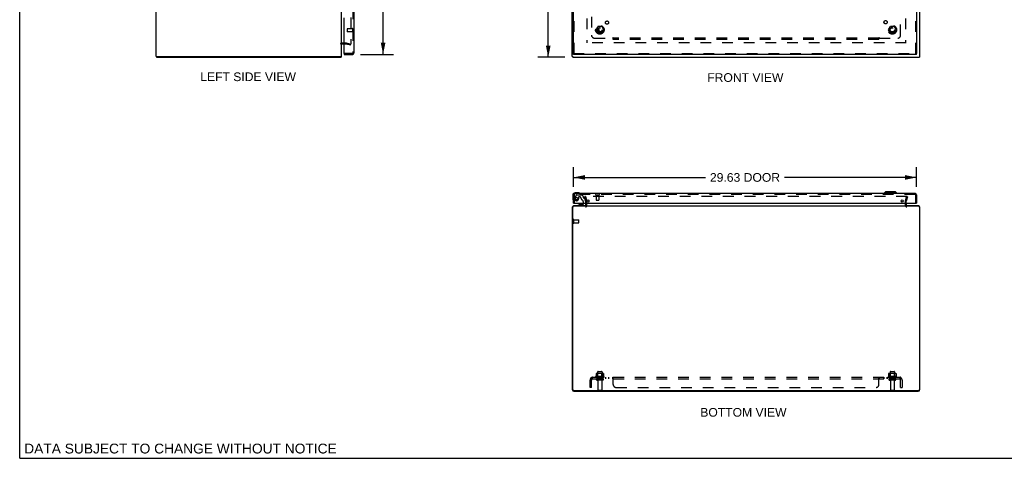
# Model space of a CAD drawing. Header units: inches. Extents: x 0 to 170, y 0 to 110.
# Tile 1 of 4: x 0 to 85, y 0 to 38. Entities that reach past the tile are written whole.
import ezdxf

# ---------------------------------------------------------------- set-up
doc = ezdxf.new("R2010")
doc.units = ezdxf.units.IN
doc.header["$LTSCALE"] = 9.35
doc.header["$MEASUREMENT"] = 0
doc.linetypes.add('HIDDEN', pattern=[0.2, 0.1, -0.1])
doc.layers.get('0').update_dxf_attribs({"linetype": 'CONTINUOUS'})
for name, color, linetype in [('DEFAULT_2', 8, 'HIDDEN'), ('DIMENSIONS', 7, 'CONTINUOUS'), ('DOOR_ASSEMBLY', 7, 'CONTINUOUS'), ('SUBPANEL', 7, 'CONTINUOUS')]:
    doc.layers.add(name, color=color, linetype=linetype)
doc.styles.get("Standard").update_dxf_attribs({"font": 'arial.ttf'})
doc.dimstyles.new('DIMSTYLE_1', dxfattribs={"dimtxt": 0.75, "dimasz": 1, "dimexe": 0.09, "dimexo": 0.07, "dimgap": 0.0375, "dimtad": 0, "dimtih": 1, "dimtoh": 1, "dimzin": 4, "dimdsep": 46, "dimtxsty": 'Standard', "dimblk": '_FILLED', "dimblk1": '_FILLED', "dimblk2": '_FILLED', "dimcen": 0.09, "dimadec": 3, "dimazin": 1, "dimtfac": 1, "dimtdec": 3, "dimtofl": 0, "dimtmove": 0, "dimatfit": 3, "dimldrblk": '_FILLED', "dimfxl": 0, "dimtolj": 1, "dimtzin": 4, "dimarcsym": 0})

# ---------------------------------------------------------------- blocks, each defined once
blk = doc.blocks.new('_FILLED')
at = {"color": 0, "linetype": 'ByBlock'}
blk.add_solid([(0, 0), (-1, 0.2), (-1, -0.2)], dxfattribs=at)
blk = doc.blocks.new('*D2')
at = {"layer": 'DIMENSIONS', "color": 2, "linetype": 'Continuous'}
for p, q in [((47.071, 76.644), (44.727, 76.644)), ((45.627, 76.644), (45.627, 56.394)), ((45.627, 34.644), (45.627, 54.894)), ((47.071, 34.644), (44.727, 34.644))]:
    blk.add_line(p, q, dxfattribs=at)
for p, rotation in [((45.627, 76.644), 90), ((45.627, 34.644), 270)]:
    blk.add_blockref('_FILLED', p, dxfattribs=dict(at, rotation=rotation))
at = {"layer": 'DIMENSIONS', "color": 2, "linetype": 'Continuous', "insert": (45.627, 56.019), "char_height": 0.75, "width": 2.62082, "attachment_point": 2, "line_spacing_factor": 0.9}
blk.add_mtext('42.00', dxfattribs=at)
blk = doc.blocks.new('*D4')
at = {"layer": 'DIMENSIONS', "color": 2, "linetype": 'Continuous'}
for p, q in [((29.422, 76.394), (32.272, 76.394)), ((31.372, 76.394), (31.372, 56.934)), ((31.372, 34.894), (31.372, 54.309)), ((29.422, 34.894), (32.272, 34.894))]:
    blk.add_line(p, q, dxfattribs=at)
for p, rotation in [((31.372, 76.394), 90), ((31.372, 34.894), 270)]:
    blk.add_blockref('_FILLED', p, dxfattribs=dict(at, rotation=rotation))
at = {"layer": 'DIMENSIONS', "color": 2, "linetype": 'Continuous', "insert": (31.372, 56.559), "char_height": 0.75, "width": 3.13941, "attachment_point": 2, "line_spacing_factor": 0.9}
blk.add_mtext('41.50\\PDOOR', dxfattribs=at)
blk = doc.blocks.new('*D5')
at = {"layer": 'DIMENSIONS', "color": 2, "linetype": 'Continuous'}
for p, q in [((47.803, 23.45), (47.803, 25.165)), ((77.428, 23.45), (77.428, 25.165)), ((47.803, 24.265), (59.215, 24.265)), ((77.428, 24.265), (66.016, 24.265))]:
    blk.add_line(p, q, dxfattribs=at)
at = {"layer": 'DIMENSIONS', "color": 2, "linetype": 'Continuous', "rotation": 180}
blk.add_blockref('_FILLED', (47.803, 24.265), dxfattribs=at)
at = {"layer": 'DIMENSIONS', "color": 2, "linetype": 'Continuous'}
blk.add_blockref('_FILLED', (77.428, 24.265), dxfattribs=at)
at = {"layer": 'DIMENSIONS', "color": 2, "linetype": 'Continuous', "insert": (62.615, 24.64), "char_height": 0.75, "width": 6.05019, "attachment_point": 2, "line_spacing_factor": 0.9}
blk.add_mtext('29.63 DOOR', dxfattribs=at)

msp = doc.modelspace()

# ---------------------------------------------------------------- linework, layer by layer
at = {"color": 7, "linetype": 'Continuous'}
for p, q in [((0, 0), (0, 110)), ((11.773, 34.719), (11.873, 34.719)), ((11.824, 34.719), (11.824, 34.644)), ((27.658, 34.719), (27.771, 34.719)), ((27.748, 34.719), (27.748, 34.644)), ((47.708, 34.719), (47.741, 34.719)), ((47.741, 34.719), (47.741, 34.644)), ((77.708, 34.719), (77.675, 34.719)), ((77.675, 34.719), (77.675, 34.644)), ((0, 0), (170, 0))]:
    msp.add_line(p, q, dxfattribs=at)
at = {"color": 3, "linetype": 'Continuous'}
for p, q in [((11.771, 34.719), (11.771, 76.569)), ((27.771, 34.719), (27.771, 76.569)), ((47.708, 34.719), (47.708, 76.569)), ((77.708, 34.719), (77.708, 76.569)), ((27.813, 35.819), (28.014, 35.819)), ((11.771, 34.719), (11.773, 34.719)), ((11.824, 34.644), (27.748, 34.644)), ((11.881, 34.719), (27.658, 34.719)), ((47.741, 34.644), (77.675, 34.644)), ((47.708, 21.682), (47.708, 5.935)), ((47.741, 5.932), (47.741, 21.696)), ((48.883, 21.776), (47.821, 21.776)), ((48.87, 21.799), (47.825, 21.799)), ((48.883, 21.841), (48.883, 22.042)), ((48.883, 21.799), (76.533, 21.799)), ((76.533, 22.042), (76.533, 21.841)), ((77.595, 21.776), (76.533, 21.776)), ((77.591, 21.799), (76.546, 21.799)), ((77.675, 21.696), (77.675, 5.932)), ((77.708, 5.935), (77.708, 21.682)), ((47.821, 5.852), (77.595, 5.852)), ((47.844, 5.799), (77.572, 5.799))]:
    msp.add_line(p, q, dxfattribs=at)
for centre, radius, start, end in [((27.813, 35.777), 0.042, 90, 180), ((47.825, 21.682), 0.117, 90, 180), ((47.821, 21.696), 0.08, 90, 180), ((48.841, 21.841), 0.042, 270, 360), ((76.575, 21.841), 0.042, 180, 270), ((77.591, 21.682), 0.117, 0, 90), ((77.595, 21.696), 0.08, 0, 90), ((47.844, 5.935), 0.136, 180, 270), ((47.821, 5.932), 0.08, 180, 270), ((77.572, 5.935), 0.136, 270, 360), ((77.595, 5.932), 0.08, 270, 360)]:
    msp.add_arc(centre, radius, start, end, dxfattribs=at)
at = {"layer": 'DEFAULT_2', "color": 8, "linetype": 'HIDDEN'}
for p, q in [((28.583, 75.471), (28.583, 35.817)), ((48.958, 75.394), (48.958, 35.894)), ((76.458, 75.394), (76.458, 35.894)), ((49.765, 37.024), (49.92, 37.291)), ((49.92, 36.746), (49.765, 37.014)), ((50.237, 37.296), (49.929, 37.296)), ((50.237, 36.741), (49.929, 36.741)), ((50.246, 37.291), (50.401, 37.024)), ((50.401, 37.014), (50.246, 36.746)), ((75.015, 37.024), (75.17, 37.291)), ((75.17, 36.746), (75.015, 37.014)), ((75.487, 37.296), (75.179, 37.296)), ((75.487, 36.741), (75.179, 36.741)), ((75.496, 37.291), (75.651, 37.024)), ((75.651, 37.014), (75.496, 36.746)), ((27.813, 35.894), (28.171, 35.894)), ((28.014, 35.819), (28.171, 35.819)), ((28.178, 35.818), (28.564, 35.715)), ((28.197, 35.89), (28.583, 35.787)), ((28.564, 35.715), (28.583, 35.787)), ((76.533, 35.894), (48.883, 35.894)), ((48.851, 22.612), (48.779, 22.593)), ((48.882, 22.206), (48.779, 22.593)), ((76.61, 22.612), (48.806, 22.612)), ((48.851, 22.612), (48.955, 22.226)), ((48.883, 22.042), (48.883, 22.2)), ((48.958, 21.841), (48.958, 22.2)), ((76.458, 21.841), (76.458, 22.2)), ((76.461, 22.226), (76.565, 22.612)), ((76.533, 22.042), (76.533, 22.2)), ((76.637, 22.593), (76.534, 22.206)), ((76.565, 22.612), (76.637, 22.593)), ((47.783, 20.332), (47.783, 20.616)), ((47.826, 20.332), (47.826, 20.616)), ((47.826, 20.598), (48.273, 20.598)), ((48.283, 20.36), (48.283, 20.588)), ((47.826, 20.35), (48.273, 20.35)), ((50.439, 7.069), (49.727, 7.069)), ((49.749, 6.999), (50.417, 6.999)), ((49.764, 7.314), (49.764, 7.096)), ((50.34, 6.874), (49.825, 6.874)), ((50.339, 7.335), (49.827, 7.335)), ((49.899, 7.315), (49.879, 7.335)), ((49.899, 7.019), (49.879, 6.999)), ((49.895, 7.469), (49.895, 6.874)), ((49.899, 7.019), (49.899, 7.315)), ((50.266, 7.315), (49.899, 7.315)), ((50.266, 7.019), (49.899, 7.019)), ((49.925, 7.499), (50.24, 7.499)), ((50.266, 7.315), (50.286, 7.335)), ((50.266, 7.019), (50.266, 7.315)), ((50.266, 7.019), (50.286, 6.999)), ((50.27, 7.469), (50.27, 6.874)), ((50.402, 7.314), (50.402, 7.096)), ((75.689, 7.069), (74.977, 7.069)), ((74.999, 6.999), (75.667, 6.999)), ((75.014, 7.314), (75.014, 7.096)), ((75.59, 6.874), (75.075, 6.874)), ((75.589, 7.335), (75.077, 7.335)), ((75.149, 7.315), (75.129, 7.335)), ((75.149, 7.019), (75.129, 6.999)), ((75.145, 7.469), (75.145, 6.874)), ((75.516, 7.315), (75.149, 7.315)), ((75.149, 7.019), (75.149, 7.315)), ((75.516, 7.019), (75.149, 7.019)), ((75.175, 7.499), (75.49, 7.499)), ((75.516, 7.315), (75.536, 7.335)), ((75.516, 7.019), (75.516, 7.315)), ((75.516, 7.019), (75.536, 6.999)), ((75.52, 7.469), (75.52, 6.874)), ((75.652, 7.314), (75.652, 7.096)), ((50.34, 6.764), (49.825, 6.764)), ((49.918, 6.702), (49.918, 5.904)), ((50.248, 6.702), (50.248, 5.904)), ((75.59, 6.764), (75.075, 6.764)), ((75.168, 6.702), (75.168, 5.904)), ((75.498, 6.702), (75.498, 5.904)), ((49.948, 5.874), (50.218, 5.874)), ((75.198, 5.874), (75.468, 5.874))]:
    msp.add_line(p, q, dxfattribs=at)
for points in [[(28.564, 35.797), (28.563, 35.797), (28.561, 35.797), (28.559, 35.797)], [(28.583, 35.817), (28.583, 35.815), (28.583, 35.813), (28.582, 35.811), (28.582, 35.809), (28.581, 35.807), (28.58, 35.805), (28.579, 35.804), (28.577, 35.802), (28.576, 35.801), (28.574, 35.8), (28.573, 35.799), (28.571, 35.798), (28.569, 35.797), (28.567, 35.797), (28.565, 35.797), (28.564, 35.797)], [(48.806, 22.612), (48.804, 22.612), (48.802, 22.612), (48.8, 22.611), (48.799, 22.611), (48.797, 22.61), (48.795, 22.609), (48.794, 22.608), (48.792, 22.607), (48.791, 22.606), (48.79, 22.604), (48.789, 22.603), (48.788, 22.602), (48.787, 22.6), (48.787, 22.598), (48.786, 22.597), (48.786, 22.595), (48.786, 22.593), (48.786, 22.593)], [(48.786, 22.593), (48.786, 22.591), (48.786, 22.59), (48.786, 22.588)], [(76.628, 22.602), (76.627, 22.603), (76.626, 22.604), (76.625, 22.606), (76.624, 22.607), (76.622, 22.608), (76.621, 22.609), (76.619, 22.61), (76.617, 22.611), (76.616, 22.611), (76.614, 22.612), (76.612, 22.612), (76.61, 22.612)], [(76.628, 22.602), (76.629, 22.6), (76.629, 22.598), (76.63, 22.597), (76.63, 22.595), (76.63, 22.593), (76.63, 22.593)], [(76.63, 22.593), (76.63, 22.591), (76.63, 22.59), (76.63, 22.588)], [(49.764, 7.096), (49.764, 7.095), (49.764, 7.093), (49.763, 7.092), (49.763, 7.092), (49.763, 7.091), (49.762, 7.09), (49.762, 7.09), (49.762, 7.089), (49.761, 7.089), (49.761, 7.089), (49.761, 7.088), (49.76, 7.088), (49.76, 7.088), (49.76, 7.088), (49.76, 7.087), (49.759, 7.087), (49.759, 7.087), (49.759, 7.087)], [(49.77, 7.323), (49.769, 7.322), (49.767, 7.321), (49.766, 7.32), (49.765, 7.319), (49.765, 7.317), (49.764, 7.315), (49.764, 7.314)], [(50.396, 7.323), (50.397, 7.322), (50.399, 7.321), (50.4, 7.32), (50.401, 7.319), (50.401, 7.317), (50.402, 7.315), (50.402, 7.314)], [(50.407, 7.087), (50.407, 7.087), (50.407, 7.087), (50.406, 7.087), (50.406, 7.088), (50.406, 7.088), (50.406, 7.088), (50.405, 7.088), (50.405, 7.089), (50.405, 7.089), (50.404, 7.089), (50.404, 7.09), (50.404, 7.09), (50.403, 7.091), (50.403, 7.092), (50.402, 7.092), (50.402, 7.093), (50.402, 7.095), (50.402, 7.096)], [(75.014, 7.096), (75.014, 7.095), (75.014, 7.093), (75.013, 7.092), (75.013, 7.092), (75.013, 7.091), (75.012, 7.09), (75.012, 7.09), (75.012, 7.089), (75.011, 7.089), (75.011, 7.089), (75.011, 7.088), (75.01, 7.088), (75.01, 7.088), (75.01, 7.088), (75.01, 7.087), (75.009, 7.087), (75.009, 7.087), (75.009, 7.087)], [(75.02, 7.323), (75.019, 7.322), (75.017, 7.321), (75.016, 7.32), (75.015, 7.319), (75.015, 7.317), (75.014, 7.315), (75.014, 7.314)], [(75.646, 7.323), (75.647, 7.322), (75.649, 7.321), (75.65, 7.32), (75.651, 7.319), (75.651, 7.317), (75.652, 7.315), (75.652, 7.314)], [(75.657, 7.087), (75.657, 7.087), (75.657, 7.087), (75.656, 7.087), (75.656, 7.088), (75.656, 7.088), (75.656, 7.088), (75.655, 7.088), (75.655, 7.089), (75.655, 7.089), (75.654, 7.089), (75.654, 7.09), (75.654, 7.09), (75.653, 7.091), (75.653, 7.092), (75.652, 7.092), (75.652, 7.093), (75.652, 7.095), (75.652, 7.096)]]:
    msp.add_lwpolyline(points, dxfattribs=at)
for centre, radius in [((50.083, 37.019), 0.372), ((50.083, 37.019), 0.356), ((50.083, 37.019), 0.204), ((50.083, 37.019), 0.183), ((75.333, 37.019), 0.372), ((75.333, 37.019), 0.356), ((75.333, 37.019), 0.204), ((75.333, 37.019), 0.183)]:
    msp.add_circle(centre, radius, dxfattribs=at)
for centre, radius, start, end in [((49.774, 37.019), 0.01, 150.01171, 209.98732), ((49.929, 37.286), 0.01, 90.01128, 149.98796), ((49.929, 36.751), 0.01, 210.01085, 269.98765), ((50.237, 37.286), 0.01, 30.01085, 89.98765), ((50.237, 36.751), 0.01, 270.01128, 329.98796), ((50.392, 37.019), 0.01, 330.01171, 29.98732), ((75.024, 37.019), 0.01, 150.01171, 209.98732), ((75.179, 37.286), 0.01, 90.01128, 149.98796), ((75.179, 36.751), 0.01, 210.01085, 269.98765), ((75.487, 37.286), 0.01, 30.01085, 89.98765), ((75.487, 36.751), 0.01, 270.01128, 329.98796), ((75.642, 37.019), 0.01, 330.01171, 29.98732), ((27.813, 35.777), 0.117, 90, 180), ((28.171, 35.794), 0.1, 75, 90), ((28.171, 35.794), 0.025, 75, 90), ((48.858, 22.2), 0.025, 0, 15), ((48.858, 22.2), 0.1, 0, 15), ((76.558, 22.2), 0.1, 165, 180), ((76.558, 22.2), 0.025, 165, 180), ((48.841, 21.841), 0.117, 270, 360), ((76.575, 21.841), 0.117, 180, 270), ((47.804, 20.616), 0.0215, 360, 180), ((48.273, 20.588), 0.01, 360, 90), ((47.804, 20.332), 0.0215, 180, 0), ((48.273, 20.36), 0.01, 270, 0), ((49.749, 7.038), 0.0384, 124.44966, 270), ((50.083, 6.469), 0.698, 117.6814, 120.66313), ((49.827, 7.194), 0.141, 90, 113.95), ((49.825, 6.819), 0.055, 90, 270), ((49.925, 7.469), 0.03, 90, 180), ((50.24, 7.469), 0.03, 0, 90), ((50.339, 7.194), 0.141, 66.05, 90), ((50.34, 6.819), 0.055, 270, 90), ((50.083, 6.469), 0.698, 59.33687, 62.3186), ((50.417, 7.038), 0.0384, 270, 55.55034), ((74.999, 7.038), 0.0384, 124.44966, 270), ((75.333, 6.469), 0.698, 117.6814, 120.66313), ((75.077, 7.194), 0.141, 90, 113.95), ((75.075, 6.819), 0.055, 90, 270), ((75.175, 7.469), 0.03, 90, 180), ((75.49, 7.469), 0.03, 0, 90), ((75.589, 7.194), 0.141, 66.05, 90), ((75.59, 6.819), 0.055, 270, 90), ((75.333, 6.469), 0.698, 59.33687, 62.3186), ((75.667, 7.038), 0.0384, 270, 55.55034), ((49.855, 6.702), 0.0625, 0, 90), ((50.31, 6.702), 0.0625, 90, 180), ((75.105, 6.702), 0.0625, 0, 90), ((75.56, 6.702), 0.0625, 90, 180), ((49.948, 5.904), 0.03, 180, 270), ((50.218, 5.904), 0.03, 270, 360), ((75.198, 5.904), 0.03, 180, 270), ((75.468, 5.904), 0.03, 270, 360)]:
    msp.add_arc(centre, radius, start, end, dxfattribs=at)
at = {"layer": 'DOOR_ASSEMBLY', "color": 8, "linetype": 'HIDDEN'}
for p, q in [((28.764, 76.277), (28.764, 35.011)), ((77.353, 34.969), (77.353, 76.319)), ((47.878, 34.969), (47.878, 39.049)), ((28.264, 37.083), (28.264, 36.855)), ((28.721, 37.093), (28.274, 37.093)), ((28.721, 36.845), (28.274, 36.845)), ((28.721, 37.111), (28.721, 36.827)), ((28.722, 34.969), (28.029, 34.969)), ((47.803, 34.969), (77.428, 34.969)), ((47.878, 22.75), (47.878, 22.042)), ((77.311, 22.792), (47.92, 22.792)), ((48.064, 22.748), (47.929, 22.515)), ((48.09, 22.763), (48.502, 22.763)), ((48.25, 22.562), (48.25, 22.429)), ((48.36, 22.578), (48.266, 22.578)), ((48.638, 22.639), (48.523, 22.754)), ((48.644, 22.625), (48.644, 22.547)), ((48.661, 22.042), (48.661, 22.152)), ((48.703, 22.488), (48.747, 22.488)), ((48.846, 22.209), (48.777, 22.465)), ((48.846, 22.209), (48.846, 22.042)), ((49.736, 22.749), (50.02, 22.749)), ((49.754, 22.749), (49.754, 22.302)), ((49.764, 22.292), (49.992, 22.292)), ((50.002, 22.749), (50.002, 22.302)), ((77.353, 22.042), (77.353, 22.75)), ((48.767, 21.799), (48.177, 21.799))]:
    msp.add_line(p, q, dxfattribs=at)
at = {"layer": 'DOOR_ASSEMBLY', "color": 3, "linetype": 'Continuous'}
for p, q in [((77.428, 76.319), (77.428, 34.969)), ((28.839, 38.894), (28.839, 35.011)), ((47.803, 34.969), (47.803, 38.894)), ((28.014, 34.984), (28.014, 38.052)), ((28.014, 34.894), (28.722, 34.894)), ((77.428, 34.894), (47.803, 34.894)), ((47.803, 22.042), (47.803, 22.75)), ((77.311, 22.867), (47.92, 22.867)), ((77.428, 22.75), (77.428, 22.042)), ((47.818, 22.042), (77.413, 22.042))]:
    msp.add_line(p, q, dxfattribs=at)
at = {"layer": 'DOOR_ASSEMBLY', "color": 7, "linetype": 'Continuous'}
for p, q in [((28.014, 34.969), (28.029, 34.969)), ((28.014, 34.969), (28.014, 34.894)), ((47.803, 34.894), (47.803, 34.969)), ((77.428, 34.894), (77.428, 34.969)), ((74.745, 23.025), (74.627, 22.907)), ((75.611, 23.025), (74.745, 23.025)), ((75.611, 23.025), (75.729, 22.907)), ((47.743, 22.727), (47.743, 22.438)), ((47.743, 22.438), (47.746, 22.4)), ((48.232, 22.927), (47.943, 22.927)), ((48.27, 22.924), (48.232, 22.927)), ((75.729, 22.907), (74.627, 22.907)), ((74.627, 22.907), (74.627, 22.867)), ((75.729, 22.907), (75.729, 22.867)), ((47.818, 22.042), (47.803, 22.042)), ((48.353, 21.937), (48.177, 21.838)), ((48.177, 21.799), (48.177, 21.838)), ((48.353, 21.937), (48.63, 21.937)), ((48.511, 21.954), (48.441, 21.954)), ((48.581, 21.954), (48.511, 21.954)), ((48.661, 21.968), (48.661, 22.042)), ((48.846, 22.042), (48.846, 21.878)), ((77.413, 22.042), (77.428, 22.042))]:
    msp.add_line(p, q, dxfattribs=at)
at = {"layer": 'DOOR_ASSEMBLY', "color": 8, "linetype": 'HIDDEN'}
for centre, radius in [((49.878, 36.969), 0.164), ((49.878, 36.969), 0.124), ((48.078, 22.429), 0.103)]:
    msp.add_circle(centre, radius, dxfattribs=at)
at = {"layer": 'DOOR_ASSEMBLY', "color": 3, "linetype": 'Continuous'}
for centre in [(49.053, 22.23), (76.178, 22.23)]:
    msp.add_circle(centre, 0.094, dxfattribs=at)
at = {"layer": 'DOOR_ASSEMBLY', "color": 8, "linetype": 'HIDDEN'}
for centre, radius, start, end in [((28.274, 37.083), 0.01, 90, 180), ((28.274, 36.855), 0.01, 180, 270), ((28.742, 37.111), 0.0215, 0, 180), ((28.742, 36.827), 0.0215, 180, 360), ((28.722, 35.011), 0.042, 270, 360), ((47.92, 22.75), 0.042, 90, 180), ((48.078, 22.429), 0.172, 150, 360), ((48.09, 22.733), 0.03, 90, 150), ((48.266, 22.562), 0.016, 90, 180), ((48.36, 22.488), 0.09, 0, 90), ((48.635, 22.488), 0.185, 180, 244.2582), ((48.502, 22.733), 0.03, 45, 90), ((48.473, 22.152), 0.188, 0, 64.2582), ((48.624, 22.625), 0.02, 0, 45), ((48.703, 22.547), 0.059, 180, 270), ((48.747, 22.457), 0.031, 15, 90), ((49.736, 22.771), 0.0215, 90, 270), ((49.764, 22.302), 0.01, 180, 270), ((49.992, 22.302), 0.01, 270, 360), ((50.02, 22.771), 0.0215, 270, 90), ((77.311, 22.75), 0.042, 0, 90)]:
    msp.add_arc(centre, radius, start, end, dxfattribs=at)
at = {"layer": 'DOOR_ASSEMBLY', "color": 3, "linetype": 'Continuous'}
for centre, radius, start, end in [((28.029, 34.984), 0.015, 180, 270), ((28.722, 35.011), 0.117, 270, 360), ((47.92, 22.75), 0.117, 90, 180), ((77.311, 22.75), 0.117, 0, 90)]:
    msp.add_arc(centre, radius, start, end, dxfattribs=at)
at = {"layer": 'DOOR_ASSEMBLY', "color": 7, "linetype": 'Continuous'}
for centre, radius, start, end in [((47.943, 22.727), 0.2, 90, 180), ((47.993, 22.438), 0.25, 180, 210.88989), ((47.791, 22.317), 0.015, 210.88989, 263.62041), ((47.788, 22.317), 0.015, 276.37959, 360), ((48.232, 22.677), 0.25, 59.11011, 90), ((48.353, 22.882), 0.015, 270, 353.62041), ((48.353, 22.879), 0.015, 6.37959, 59.11011), ((48.441, 21.864), 0.09, 90, 125.18775), ((48.581, 21.864), 0.09, 55.07677, 90), ((48.63, 21.968), 0.031, 270, 360), ((48.767, 21.878), 0.079, 270, 360)]:
    msp.add_arc(centre, radius, start, end, dxfattribs=at)
at = {"layer": 'SUBPANEL', "color": 8, "linetype": 'HIDDEN'}
for p, q in [((49.364, 38.14), (49.364, 36.55)), ((76.052, 36.55), (76.052, 38.14)), ((49.614, 36.3), (51.204, 36.3)), ((51.239, 36.262), (51.239, 36.341)), ((74.177, 36.3), (51.239, 36.3)), ((51.239, 36.175), (51.239, 36.262)), ((74.177, 36.175), (51.239, 36.175)), ((74.177, 36.262), (74.177, 36.341)), ((74.177, 36.175), (74.177, 36.262)), ((74.194, 36.281), (74.198, 36.286)), ((74.198, 36.286), (74.201, 36.289)), ((74.199, 36.32), (74.203, 36.313)), ((74.212, 36.3), (75.802, 36.3)), ((49.326, 6.945), (49.405, 6.849)), ((49.364, 6.874), (49.364, 6.999)), ((49.364, 6.999), (76.052, 6.999)), ((49.364, 6.874), (76.052, 6.874)), ((49.374, 6.897), (49.374, 6.898)), ((49.375, 6.895), (49.374, 6.897)), ((49.376, 6.893), (49.375, 6.895)), ((49.376, 6.892), (49.376, 6.893)), ((49.377, 6.89), (49.376, 6.892)), ((49.378, 6.889), (49.377, 6.89)), ((49.378, 6.887), (49.378, 6.889)), ((49.379, 6.886), (49.378, 6.887)), ((49.38, 6.884), (49.379, 6.886)), ((49.38, 6.883), (49.38, 6.884)), ((49.381, 6.882), (49.38, 6.883)), ((49.382, 6.88), (49.381, 6.882)), ((49.833, 6.999), (49.833, 6.874)), ((50.333, 6.999), (50.333, 6.874)), ((50.561, 6.999), (50.561, 6.874)), ((50.842, 6.999), (50.842, 6.874)), ((51.204, 6.874), (51.204, 6.999)), ((51.229, 6.964), (51.225, 6.974)), ((51.232, 6.849), (51.23, 6.849)), ((51.239, 6.374), (51.239, 6.945)), ((74.177, 6.374), (74.177, 6.945)), ((74.183, 6.848), (74.184, 6.849)), ((74.198, 6.861), (74.199, 6.863)), ((74.211, 6.874), (74.212, 6.874)), ((74.212, 6.874), (74.212, 6.999)), ((74.574, 6.999), (74.574, 6.874)), ((74.613, 6.999), (74.613, 6.874)), ((74.855, 6.999), (74.855, 6.874)), ((74.894, 6.999), (74.894, 6.874)), ((75.083, 6.999), (75.083, 6.874)), ((75.583, 6.999), (75.583, 6.874)), ((76.09, 6.945), (76.011, 6.849)), ((76.031, 6.874), (76.032, 6.874)), ((76.037, 6.887), (76.037, 6.885)), ((76.044, 6.903), (76.043, 6.901)), ((76.045, 6.906), (76.044, 6.904)), ((76.044, 6.904), (76.044, 6.903)), ((76.046, 6.909), (76.045, 6.907)), ((76.045, 6.907), (76.045, 6.906)), ((76.047, 6.912), (76.046, 6.91)), ((76.046, 6.91), (76.046, 6.909)), ((76.048, 6.914), (76.047, 6.913)), ((76.047, 6.913), (76.047, 6.912)), ((76.049, 6.918), (76.048, 6.917)), ((76.048, 6.917), (76.048, 6.916)), ((76.048, 6.916), (76.048, 6.914)), ((76.05, 6.922), (76.049, 6.921)), ((76.049, 6.921), (76.049, 6.92)), ((76.049, 6.92), (76.049, 6.918)), ((76.05, 6.925), (76.05, 6.924)), ((76.05, 6.924), (76.05, 6.922)), ((76.052, 6.874), (76.052, 6.999)), ((49.239, 6.124), (49.239, 6.762)), ((49.364, 6.124), (49.239, 6.124)), ((49.364, 6.124), (49.364, 6.762)), ((51.489, 6.124), (73.927, 6.124)), ((76.052, 6.124), (76.052, 6.762)), ((76.052, 6.124), (76.177, 6.124)), ((76.177, 6.762), (76.177, 6.124))]:
    msp.add_line(p, q, dxfattribs=at)
for points in [[(51.239, 36.341), (51.238, 36.34), (51.236, 36.34), (51.235, 36.339), (51.233, 36.338), (51.232, 36.337), (51.23, 36.336), (51.229, 36.335), (51.227, 36.334), (51.226, 36.332), (51.225, 36.331), (51.223, 36.329), (51.222, 36.328), (51.221, 36.326), (51.22, 36.324), (51.218, 36.322), (51.217, 36.32), (51.216, 36.318), (51.215, 36.316), (51.213, 36.313), (51.212, 36.311), (51.21, 36.309), (51.209, 36.307), (51.208, 36.305), (51.206, 36.303), (51.205, 36.302), (51.204, 36.3)], [(51.219, 36.284), (51.216, 36.287), (51.214, 36.289), (51.213, 36.291), (51.211, 36.293), (51.209, 36.294), (51.208, 36.296), (51.206, 36.297), (51.205, 36.299), (51.204, 36.3)], [(51.239, 36.262), (51.238, 36.263), (51.236, 36.265), (51.235, 36.267), (51.234, 36.269), (51.232, 36.271), (51.231, 36.272), (51.229, 36.274), (51.228, 36.276), (51.226, 36.277), (51.225, 36.279), (51.224, 36.28), (51.222, 36.281), (51.219, 36.284)], [(74.177, 36.341), (74.178, 36.34), (74.18, 36.34), (74.181, 36.339), (74.183, 36.338), (74.184, 36.337), (74.186, 36.336), (74.187, 36.335), (74.189, 36.334), (74.19, 36.332), (74.191, 36.331), (74.193, 36.329), (74.194, 36.328), (74.195, 36.326), (74.196, 36.324), (74.198, 36.322), (74.199, 36.32)], [(74.177, 36.262), (74.178, 36.263), (74.18, 36.265), (74.181, 36.267), (74.182, 36.269), (74.184, 36.271), (74.185, 36.272), (74.187, 36.274), (74.188, 36.276), (74.19, 36.277), (74.191, 36.279), (74.192, 36.28), (74.194, 36.281)], [(74.201, 36.289), (74.203, 36.291), (74.205, 36.293), (74.207, 36.294), (74.208, 36.296), (74.21, 36.297), (74.211, 36.299), (74.212, 36.3)], [(74.203, 36.313), (74.204, 36.311), (74.205, 36.309), (74.207, 36.307), (74.208, 36.305), (74.21, 36.303), (74.211, 36.302), (74.212, 36.3)], [(49.326, 6.945), (49.328, 6.947), (49.33, 6.949), (49.331, 6.952), (49.333, 6.954), (49.335, 6.957), (49.337, 6.96), (49.338, 6.964), (49.34, 6.967), (49.341, 6.97)], [(49.341, 6.97), (49.344, 6.977), (49.346, 6.98), (49.347, 6.983), (49.348, 6.986), (49.35, 6.989), (49.351, 6.991), (49.353, 6.993), (49.355, 6.995), (49.357, 6.997), (49.358, 6.998), (49.36, 6.999), (49.362, 6.999), (49.363, 6.999), (49.364, 6.999)], [(49.374, 6.898), (49.373, 6.9), (49.373, 6.901), (49.372, 6.902), (49.372, 6.903), (49.372, 6.903), (49.372, 6.904), (49.371, 6.905), (49.371, 6.906), (49.371, 6.907), (49.37, 6.908), (49.37, 6.909), (49.37, 6.909), (49.37, 6.91), (49.369, 6.911), (49.369, 6.912), (49.369, 6.913), (49.369, 6.914), (49.368, 6.914), (49.368, 6.915), (49.368, 6.916), (49.368, 6.917), (49.367, 6.918), (49.367, 6.918), (49.367, 6.919), (49.367, 6.92), (49.367, 6.921), (49.366, 6.921), (49.366, 6.922), (49.366, 6.923), (49.366, 6.924), (49.366, 6.924), (49.366, 6.925), (49.366, 6.926), (49.365, 6.926), (49.365, 6.927), (49.365, 6.928), (49.365, 6.929), (49.365, 6.929), (49.365, 6.93), (49.365, 6.931), (49.365, 6.931), (49.364, 6.932), (49.364, 6.932), (49.364, 6.933), (49.364, 6.933), (49.364, 6.934), (49.364, 6.934), (49.364, 6.934)], [(49.364, 6.934), (49.364, 6.934), (49.364, 6.934), (49.364, 6.934), (49.364, 6.934), (49.364, 6.934), (49.364, 6.933), (49.364, 6.933), (49.364, 6.933), (49.364, 6.932), (49.364, 6.932), (49.364, 6.931)], [(49.392, 6.856), (49.388, 6.86), (49.386, 6.861), (49.384, 6.863), (49.382, 6.865), (49.38, 6.867), (49.378, 6.869), (49.375, 6.87), (49.373, 6.871), (49.371, 6.873), (49.369, 6.873), (49.367, 6.874), (49.366, 6.874), (49.364, 6.874)], [(49.387, 6.87), (49.387, 6.87), (49.387, 6.87), (49.387, 6.87), (49.387, 6.871), (49.387, 6.871), (49.387, 6.871), (49.386, 6.872), (49.386, 6.872), (49.386, 6.873), (49.385, 6.873), (49.385, 6.874), (49.385, 6.874), (49.385, 6.875), (49.384, 6.875), (49.384, 6.876), (49.384, 6.876), (49.383, 6.877), (49.383, 6.877), (49.383, 6.878), (49.382, 6.879), (49.382, 6.879), (49.382, 6.88), (49.382, 6.88)], [(49.384, 6.874), (49.385, 6.874), (49.385, 6.873), (49.385, 6.873), (49.386, 6.872), (49.386, 6.872), (49.386, 6.872), (49.386, 6.871), (49.387, 6.871), (49.387, 6.871), (49.387, 6.87), (49.387, 6.87), (49.387, 6.87), (49.387, 6.87)], [(49.405, 6.849), (49.404, 6.848), (49.404, 6.848), (49.403, 6.848), (49.402, 6.848), (49.401, 6.849), (49.4, 6.849), (49.399, 6.85), (49.398, 6.851), (49.396, 6.852), (49.395, 6.853), (49.393, 6.855), (49.392, 6.856)], [(51.222, 6.98), (51.221, 6.983), (51.219, 6.986), (51.218, 6.989), (51.216, 6.991), (51.214, 6.993), (51.213, 6.995), (51.211, 6.997), (51.209, 6.998), (51.208, 6.999), (51.206, 6.999), (51.205, 6.999), (51.204, 6.999)], [(51.206, 6.999), (51.205, 6.999), (51.204, 6.999)], [(51.222, 6.856), (51.221, 6.858), (51.22, 6.86), (51.218, 6.861), (51.217, 6.863), (51.216, 6.865), (51.215, 6.867), (51.213, 6.869), (51.212, 6.87), (51.21, 6.871), (51.209, 6.873), (51.208, 6.873), (51.206, 6.874), (51.205, 6.874), (51.204, 6.874)], [(51.208, 6.873), (51.206, 6.874), (51.205, 6.874), (51.204, 6.874)], [(51.214, 6.993), (51.213, 6.995), (51.211, 6.997)], [(51.225, 6.974), (51.224, 6.977), (51.222, 6.98)], [(51.226, 6.852), (51.225, 6.853), (51.223, 6.855), (51.222, 6.856)], [(51.239, 6.849), (51.238, 6.848), (51.236, 6.848), (51.235, 6.848), (51.233, 6.848), (51.232, 6.849), (51.23, 6.849), (51.229, 6.85), (51.227, 6.851), (51.226, 6.852), (51.225, 6.853)], [(51.239, 6.945), (51.238, 6.947), (51.236, 6.949), (51.235, 6.952), (51.234, 6.954), (51.232, 6.957), (51.231, 6.96), (51.229, 6.964)], [(51.234, 6.954), (51.232, 6.957), (51.231, 6.96)], [(51.239, 6.849), (51.238, 6.848), (51.236, 6.848), (51.235, 6.848), (51.233, 6.848)], [(74.177, 6.945), (74.178, 6.947), (74.18, 6.949), (74.181, 6.952), (74.182, 6.954), (74.184, 6.957), (74.185, 6.96), (74.187, 6.964), (74.191, 6.974)], [(74.177, 6.849), (74.178, 6.848), (74.18, 6.848), (74.181, 6.848), (74.183, 6.848), (74.184, 6.849), (74.186, 6.849), (74.187, 6.85), (74.189, 6.851), (74.19, 6.852), (74.191, 6.853)], [(74.177, 6.849), (74.178, 6.848), (74.18, 6.848)], [(74.18, 6.949), (74.181, 6.952), (74.182, 6.954), (74.184, 6.957), (74.185, 6.96)], [(74.187, 6.85), (74.189, 6.851), (74.19, 6.852)], [(74.191, 6.974), (74.192, 6.977), (74.194, 6.98)], [(74.191, 6.853), (74.193, 6.855), (74.194, 6.856)], [(74.194, 6.98), (74.195, 6.983), (74.197, 6.986), (74.198, 6.989), (74.2, 6.991), (74.201, 6.993), (74.203, 6.995), (74.205, 6.997), (74.207, 6.998), (74.208, 6.999), (74.21, 6.999), (74.211, 6.999), (74.212, 6.999)], [(74.194, 6.856), (74.195, 6.858), (74.196, 6.86), (74.198, 6.861)], [(74.199, 6.863), (74.2, 6.865), (74.201, 6.867), (74.203, 6.869)], [(74.203, 6.869), (74.204, 6.87), (74.205, 6.871), (74.207, 6.873), (74.208, 6.873)], [(74.204, 6.87), (74.205, 6.871), (74.207, 6.873), (74.208, 6.873), (74.21, 6.874), (74.211, 6.874), (74.212, 6.874)], [(74.208, 6.999), (74.21, 6.999), (74.211, 6.999), (74.212, 6.999)], [(76.011, 6.849), (76.011, 6.848), (76.012, 6.848), (76.013, 6.848), (76.014, 6.848), (76.015, 6.849), (76.016, 6.849), (76.017, 6.85), (76.018, 6.851), (76.02, 6.852), (76.021, 6.853), (76.023, 6.855), (76.024, 6.856), (76.028, 6.86)], [(76.028, 6.86), (76.03, 6.861), (76.032, 6.863), (76.034, 6.865), (76.036, 6.867), (76.038, 6.869), (76.041, 6.87), (76.043, 6.871), (76.045, 6.873), (76.047, 6.873), (76.049, 6.874), (76.05, 6.874), (76.052, 6.874)], [(76.037, 6.885), (76.036, 6.884), (76.036, 6.883), (76.035, 6.883), (76.035, 6.882), (76.035, 6.881), (76.035, 6.881), (76.034, 6.88), (76.034, 6.879), (76.034, 6.879), (76.033, 6.878), (76.033, 6.877), (76.033, 6.877), (76.032, 6.876), (76.032, 6.876), (76.032, 6.875), (76.031, 6.875), (76.031, 6.874), (76.031, 6.873), (76.03, 6.873), (76.03, 6.872), (76.03, 6.872), (76.03, 6.872), (76.029, 6.871), (76.029, 6.871), (76.029, 6.871)], [(76.029, 6.871), (76.029, 6.87), (76.029, 6.87), (76.029, 6.87), (76.029, 6.87), (76.029, 6.87), (76.029, 6.871), (76.029, 6.871), (76.029, 6.871), (76.03, 6.871), (76.03, 6.872), (76.03, 6.872), (76.03, 6.872), (76.031, 6.873), (76.031, 6.873), (76.031, 6.874)], [(76.043, 6.901), (76.043, 6.899), (76.042, 6.898), (76.042, 6.898), (76.042, 6.897), (76.041, 6.896), (76.041, 6.895), (76.041, 6.894), (76.04, 6.893), (76.04, 6.892), (76.04, 6.892), (76.039, 6.891), (76.039, 6.89), (76.039, 6.889), (76.038, 6.888), (76.038, 6.888), (76.037, 6.887)], [(76.052, 6.934), (76.052, 6.934), (76.052, 6.934), (76.052, 6.934), (76.052, 6.934), (76.052, 6.933), (76.052, 6.933), (76.052, 6.933), (76.052, 6.932), (76.052, 6.932), (76.051, 6.931), (76.051, 6.931), (76.051, 6.93), (76.051, 6.93), (76.051, 6.929), (76.051, 6.929), (76.051, 6.928), (76.051, 6.928), (76.051, 6.927), (76.051, 6.927), (76.05, 6.926), (76.05, 6.925), (76.05, 6.925)], [(76.072, 6.977), (76.07, 6.98), (76.069, 6.983), (76.068, 6.986), (76.066, 6.989), (76.064, 6.991), (76.063, 6.993), (76.061, 6.995), (76.059, 6.997), (76.058, 6.998), (76.056, 6.999), (76.054, 6.999), (76.053, 6.999), (76.052, 6.999)], [(76.052, 6.931), (76.052, 6.931), (76.052, 6.932), (76.052, 6.932), (76.052, 6.933), (76.052, 6.933), (76.052, 6.934), (76.052, 6.934), (76.052, 6.934), (76.052, 6.934)], [(76.09, 6.945), (76.088, 6.947), (76.086, 6.949), (76.085, 6.952), (76.083, 6.954), (76.081, 6.957), (76.079, 6.96), (76.078, 6.964), (76.076, 6.967), (76.075, 6.97), (76.072, 6.977)]]:
    msp.add_lwpolyline(points, dxfattribs=at)
for centre, radius in [((50.702, 37.638), 0.141), ((74.753, 37.674), 0.141), ((50.083, 37.019), 0.25), ((75.333, 37.019), 0.25)]:
    msp.add_circle(centre, radius, dxfattribs=at)
for centre, radius, start, end in [((49.614, 36.55), 0.25, 180, 270), ((75.802, 36.55), 0.25, 270, 360), ((49.476, 6.762), 0.237, 90, 180), ((49.476, 6.762), 0.112, 90, 180), ((75.94, 6.762), 0.237, 0, 90), ((75.94, 6.762), 0.112, 0, 90), ((51.489, 6.374), 0.25, 180, 270), ((73.927, 6.374), 0.25, 270, 360)]:
    msp.add_arc(centre, radius, start, end, dxfattribs=at)

# ---------------------------------------------------------------- texts
at = {"layer": 'DIMENSIONS', "color": 2, "linetype": 'Continuous', "attachment_point": 2, "line_spacing_factor": 0.9}
for s, insert, char_height, width in [('LEFT SIDE VIEW', (19.717, 33.335), 0.75, 8.24721), ('FRONT VIEW', (62.643, 33.269), 0.75, 6.5632), ('BOTTOM VIEW', (62.477, 4.348), 0.75, 7.43309), ('DATA SUBJECT TO CHANGE WITHOUT NOTICE', (13.881, 1.268), 0.85, 26.92825)]:
    msp.add_mtext(s, dxfattribs=dict(at, insert=insert, char_height=char_height, width=width))

# ---------------------------------------------------------------- dimensions: what is measured, and where the dimension line sits
at = {"layer": 'DIMENSIONS', "color": 2, "linetype": 'Continuous'}
dim = msp.add_linear_dim(base=(45.627, 34.644), p1=(47.141, 76.644), p2=(47.141, 34.644), angle=270, dimstyle='DIMSTYLE_1', dxfattribs=at)
dim.commit()
dim.dimension.update_dxf_attribs({"geometry": '*D2', "text_midpoint": (45.608, 55.64), "dimtype": 160})
dim = msp.add_linear_dim(base=(31.372, 34.894), p1=(29.352, 76.394), p2=(29.352, 34.894), angle=270, text='<>\\PDOOR', dimstyle='DIMSTYLE_1', dxfattribs=at)
dim.commit()
dim.dimension.update_dxf_attribs({"geometry": '*D4', "text_midpoint": (31.372, 55.622), "dimtype": 160})
dim = msp.add_linear_dim(base=(77.427982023, 24.265410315), p1=(47.802982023, 25.235410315), p2=(77.427982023, 25.235410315), text='<> DOOR', dimstyle='DIMSTYLE_1', dxfattribs=at)
dim.commit()
dim.dimension.update_dxf_attribs({"geometry": '*D5', "text_midpoint": (62.615482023, 24.265410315), "dimtype": 160})

doc.saveas('drawing.dxf')
